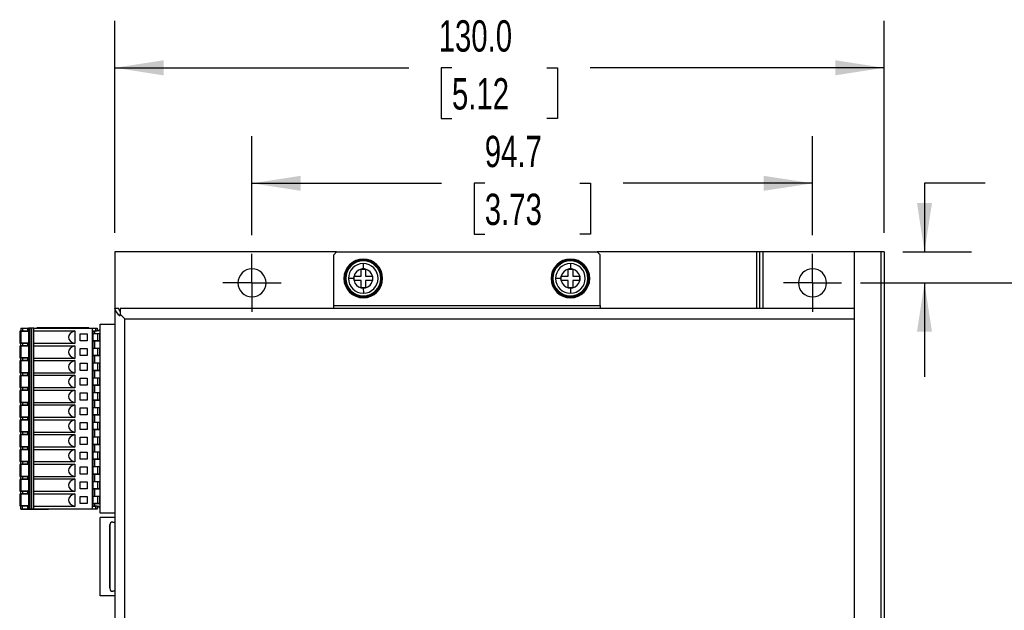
# Model space of a CAD drawing. Header units: millimetres. Extents: x 0 to 699, y 0 to 540.
# Tile 18 of 32: x 427 to 594, y 193 to 293. Entities that reach past the tile are written whole.
import ezdxf

# ---------------------------------------------------------------- set-up
doc = ezdxf.new("R2010")
doc.units = ezdxf.units.MM
doc.header["$LTSCALE"] = 2.5
doc.linetypes.add('CENTERX2', pattern=[20.32, 12.7, -2.54, 2.54, -2.54])
doc.layers.add('CENTER', color=40, linetype='CENTERX2')
doc.layers.add('DIMENSIONS', color=140, linetype='Continuous', lineweight=25)
doc.styles.add('SLDTEXTSTYLE0', font='TXT', dxfattribs={"width": 0.7})
doc.dimstyles.new('SLDDIMSTYLE0', dxfattribs={"dimtxt": 5.39502, "dimasz": 8.255, "dimexe": 0, "dimexo": 0.0625, "dimgap": 1.348755, "dimtad": 0, "dimtih": 1, "dimtoh": 1, "dimrnd": 1e-09, "dimzin": 4, "dimdsep": 46, "dimtxsty": 'SLDTEXTSTYLE0', "dimsah": 1, "dimcen": 0.09, "dimadec": 0, "dimazin": 1, "dimtfac": 1, "dimtofl": 0, "dimtmove": 0, "dimatfit": 3, "dimfxl": 0, "dimfrac": 2, "dimtolj": 1, "dimtzin": 12, "dimarcsym": 0})
doc.dimstyles.new('SLDDIMSTYLE3', dxfattribs={"dimtxt": 5.39502, "dimasz": 8.255, "dimexe": 0, "dimexo": 0.0625, "dimgap": 1.348755, "dimtad": 0, "dimtih": 1, "dimtoh": 1, "dimrnd": 1e-09, "dimzin": 12, "dimdsep": 46, "dimtxsty": 'SLDTEXTSTYLE0', "dimsah": 1, "dimcen": 0.09, "dimadec": 0, "dimazin": 3, "dimtfac": 1, "dimtmove": 0, "dimatfit": 0, "dimfxl": 0, "dimfrac": 2, "dimtolj": 1, "dimtzin": 12, "dimarcsym": 0})
doc.dimstyles.new('SLDDIMSTYLE4', dxfattribs={"dimtxt": 5.39502, "dimasz": 8.255, "dimexe": 0, "dimexo": 0.0625, "dimgap": 1.348755, "dimtad": 0, "dimtih": 1, "dimtoh": 1, "dimrnd": 1e-09, "dimzin": 12, "dimdsep": 46, "dimtxsty": 'SLDTEXTSTYLE0', "dimsah": 1, "dimcen": 0.09, "dimadec": 0, "dimazin": 3, "dimtfac": 1, "dimtofl": 0, "dimtmove": 0, "dimatfit": 3, "dimfxl": 0, "dimfrac": 2, "dimtolj": 1, "dimtzin": 12, "dimarcsym": 0})

# ---------------------------------------------------------------- blocks, each defined once
blk = doc.blocks.new('_D_7')
at = {"layer": 'DIMENSIONS'}
for p, q in [((443.47, 256.86), (443.47, 292.7)), ((573.47, 256.86), (573.47, 292.7)), ((443.47, 284.76), (493.14, 284.76)), ((500.45, 284.76), (498.64, 284.76)), ((498.64, 284.76), (498.64, 276.19)), ((516.49, 284.76), (518.3, 284.76)), ((518.3, 284.76), (518.3, 276.19)), ((573.47, 284.76), (523.8, 284.76)), ((498.64, 276.19), (500.45, 276.19)), ((518.3, 276.19), (516.49, 276.19))]:
    blk.add_line(p, q, dxfattribs=at)
for points in [[(443.47, 284.76), (451.72, 283.49), (451.72, 286.03)], [(573.47, 284.76), (565.21, 286.03), (565.21, 283.49)]]:
    blk.add_solid(points, dxfattribs=at)
at = {"layer": 'DIMENSIONS', "char_height": 5.292, "attachment_point": 1, "style": 'SLDTEXTSTYLE0'}
for s, insert in [('130.0', (498.21, 292.79)), ('5.12', (500.45, 283.01))]:
    blk.add_mtext(s, dxfattribs=dict(at, insert=insert))
blk = doc.blocks.new('_D_8')
at = {"layer": 'DIMENSIONS'}
for p, q in [((590.53, 265.25), (580.28, 265.25)), ((580.28, 265.25), (580.28, 253.68)), ((600.26, 265.25), (598.45, 265.25)), ((598.45, 265.25), (598.45, 256.67)), ((616.29, 265.25), (618.1, 265.25)), ((618.1, 265.25), (618.1, 256.67)), ((598.45, 256.67), (600.26, 256.67)), ((618.1, 256.67), (616.29, 256.67)), ((576.64, 253.68), (588.21, 253.68)), ((569.46, 248.43), (588.21, 248.43)), ((580.28, 248.43), (580.28, 232.56))]:
    blk.add_line(p, q, dxfattribs=at)
for points in [[(580.28, 253.68), (581.55, 261.94), (579.01, 261.94)], [(580.28, 248.43), (579.01, 240.18), (581.55, 240.18)]]:
    blk.add_solid(points, dxfattribs=at)
at = {"layer": 'DIMENSIONS', "char_height": 5.292, "attachment_point": 1, "style": 'SLDTEXTSTYLE0'}
for s, insert in [('5.3', (602.5, 273.28)), ('0.21', (600.26, 263.5))]:
    blk.add_mtext(s, dxfattribs=dict(at, insert=insert))
blk = doc.blocks.new('_D_10')
at = {"layer": 'DIMENSIONS'}
for p, q in [((569.46, 248.43), (606.41, 248.43)), ((598.47, 248.43), (598.47, 187.47)), ((590.45, 177.68), (588.64, 177.68)), ((588.64, 177.68), (588.64, 169.11)), ((606.49, 177.68), (608.3, 177.68)), ((608.3, 177.68), (608.3, 169.11)), ((588.64, 169.11), (590.45, 169.11)), ((608.3, 169.11), (606.49, 169.11)), ((598.47, 106.93), (598.47, 167.9)), ((569.46, 106.93), (606.41, 106.93))]:
    blk.add_line(p, q, dxfattribs=at)
for points in [[(598.47, 248.43), (597.2, 240.18), (599.74, 240.18)], [(598.47, 106.93), (599.74, 115.19), (597.2, 115.19)]]:
    blk.add_solid(points, dxfattribs=at)
at = {"layer": 'DIMENSIONS', "char_height": 5.292, "attachment_point": 1, "style": 'SLDTEXTSTYLE0'}
for s, insert in [('141.5', (588.21, 185.71)), ('5.57', (590.45, 175.93))]:
    blk.add_mtext(s, dxfattribs=dict(at, insert=insert))
blk = doc.blocks.new('_D_13')
at = {"layer": 'DIMENSIONS'}
for p, q in [((466.67, 256.52), (466.67, 273.19)), ((561.37, 256.52), (561.37, 273.19)), ((466.67, 265.25), (498.69, 265.25)), ((506, 265.25), (504.19, 265.25)), ((504.19, 265.25), (504.19, 256.67)), ((522.04, 265.25), (523.85, 265.25)), ((523.85, 265.25), (523.85, 256.67)), ((561.37, 265.25), (529.35, 265.25)), ((504.19, 256.67), (506, 256.67)), ((523.85, 256.67), (522.04, 256.67))]:
    blk.add_line(p, q, dxfattribs=at)
for points in [[(466.67, 265.25), (474.92, 263.98), (474.92, 266.52)], [(561.37, 265.25), (553.11, 266.52), (553.11, 263.98)]]:
    blk.add_solid(points, dxfattribs=at)
at = {"layer": 'DIMENSIONS', "char_height": 5.292, "attachment_point": 1, "style": 'SLDTEXTSTYLE0'}
for s, insert in [('94.7', (506, 273.28)), ('3.73', (506, 263.5))]:
    blk.add_mtext(s, dxfattribs=dict(at, insert=insert))
blk = doc.blocks.new('SW_CENTERMARKSYMBOL_4')
at = {"layer": 'CENTER', "color": 0}
for p, q in [((0, 2.54), (0, 4.915)), ((0, 0), (0, 2.54)), ((-2.54, 0), (-4.915, 0)), ((0, 0), (-2.54, 0)), ((0, 0), (0, -2.54)), ((0, 0), (2.54, 0)), ((2.54, 0), (4.915, 0)), ((0, -2.54), (0, -4.915))]:
    blk.add_line(p, q, dxfattribs=at)
blk = doc.blocks.new('SW_CENTERMARKSYMBOL_5')
at = {"layer": 'CENTER', "color": 0}
for p, q in [((0, 2.54), (0, 4.915)), ((0, 0), (0, 2.54)), ((-2.54, 0), (-4.915, 0)), ((0, 0), (-2.54, 0)), ((0, 0), (0, -2.54)), ((0, 0), (2.54, 0)), ((2.54, 0), (4.915, 0)), ((0, -2.54), (0, -4.915))]:
    blk.add_line(p, q, dxfattribs=at)

msp = doc.modelspace()

# ---------------------------------------------------------------- linework, layer by layer
for p, q in [((443.47, 253.685), (443.47, 241.45)), ((480.97, 253.685), (443.47, 253.685)), ((480.47, 253.185), (480.97, 253.685)), ((480.47, 244.585), (480.47, 253.185)), ((480.97, 253.685), (524.97, 253.685)), ((551.97, 253.685), (524.97, 253.685)), ((524.97, 253.685), (525.47, 253.185)), ((525.47, 244.585), (525.47, 253.185)), ((551.97, 244.085), (551.97, 253.685)), ((552.47, 253.685), (551.97, 253.685)), ((552.47, 244.096), (552.47, 253.685)), ((552.97, 253.685), (552.47, 253.685)), ((552.97, 253.685), (552.97, 244.085)), ((568.47, 253.685), (552.97, 253.685)), ((568.47, 101.685), (568.47, 253.685)), ((572.97, 253.685), (568.47, 253.685)), ((572.97, 101.685), (572.97, 253.685)), ((573.47, 253.685), (572.97, 253.685)), ((573.47, 253.685), (573.47, 101.685)), ((485.456, 251.685), (485.461, 250.79)), ((520.456, 251.685), (520.461, 250.79)), ((483.864, 249.185), (483.907, 249.554)), ((483.907, 249.554), (483.907, 249.56)), ((483.907, 249.56), (483.909, 249.56)), ((483.907, 248.815), (483.907, 249.554)), ((483.909, 249.56), (485.094, 249.56)), ((485.094, 250.747), (485.1, 250.747)), ((485.094, 250.746), (485.094, 250.747)), ((485.094, 249.56), (485.094, 250.746)), ((485.1, 250.747), (485.839, 250.747)), ((485.839, 250.747), (485.845, 250.747)), ((485.845, 250.747), (485.845, 250.746)), ((485.845, 250.746), (485.845, 249.56)), ((485.845, 249.56), (487.031, 249.56)), ((487.031, 249.56), (487.032, 249.56)), ((487.032, 249.56), (487.032, 249.554)), ((487.032, 249.554), (487.032, 248.815)), ((518.864, 249.185), (518.907, 249.554)), ((518.907, 249.554), (518.907, 249.56)), ((518.907, 249.56), (518.909, 249.56)), ((518.907, 248.815), (518.907, 249.554)), ((518.909, 249.56), (520.094, 249.56)), ((520.094, 250.747), (520.1, 250.747)), ((520.094, 250.746), (520.094, 250.747)), ((520.094, 249.56), (520.094, 250.746)), ((520.1, 250.747), (520.839, 250.747)), ((520.839, 250.747), (520.845, 250.747)), ((520.845, 250.747), (520.845, 250.746)), ((520.845, 250.746), (520.845, 249.56)), ((520.845, 249.56), (522.031, 249.56)), ((522.031, 249.56), (522.032, 249.56)), ((522.032, 249.56), (522.032, 249.554)), ((522.032, 249.554), (522.032, 248.815)), ((482.354, 249.185), (482.195, 249.185)), ((482.354, 249.185), (482.512, 249.185)), ((483.864, 249.185), (482.97, 249.185)), ((483.907, 248.815), (483.864, 249.185)), ((483.907, 248.812), (483.907, 248.815)), ((483.907, 248.81), (483.907, 248.812)), ((483.909, 248.81), (483.907, 248.81)), ((485.094, 248.81), (483.909, 248.81)), ((485.094, 247.624), (485.094, 248.81)), ((485.845, 248.81), (485.845, 247.624)), ((487.031, 248.81), (485.845, 248.81)), ((487.032, 248.81), (487.031, 248.81)), ((487.032, 248.815), (487.032, 248.81)), ((488.427, 249.185), (488.586, 249.185)), ((488.745, 249.185), (488.586, 249.185)), ((517.354, 249.185), (517.195, 249.185)), ((517.354, 249.185), (517.512, 249.185)), ((518.864, 249.185), (517.97, 249.185)), ((518.907, 248.815), (518.864, 249.185)), ((518.907, 248.812), (518.907, 248.815)), ((518.907, 248.81), (518.907, 248.812)), ((518.909, 248.81), (518.907, 248.81)), ((520.094, 248.81), (518.909, 248.81)), ((520.094, 247.624), (520.094, 248.81)), ((520.845, 248.81), (520.845, 247.624)), ((522.031, 248.81), (520.845, 248.81)), ((522.032, 248.81), (522.031, 248.81)), ((522.032, 248.815), (522.032, 248.81)), ((523.427, 249.185), (523.586, 249.185)), ((523.745, 249.185), (523.586, 249.185)), ((485.094, 247.622), (485.094, 247.624)), ((485.097, 247.622), (485.094, 247.622)), ((485.1, 247.622), (485.097, 247.622)), ((485.839, 247.622), (485.1, 247.622)), ((485.478, 247.579), (485.483, 246.685)), ((485.845, 247.622), (485.839, 247.622)), ((485.845, 247.624), (485.845, 247.622)), ((520.094, 247.622), (520.094, 247.624)), ((520.097, 247.622), (520.094, 247.622)), ((520.1, 247.622), (520.097, 247.622)), ((520.839, 247.622), (520.1, 247.622)), ((520.478, 247.579), (520.483, 246.685)), ((520.845, 247.622), (520.839, 247.622)), ((520.845, 247.624), (520.845, 247.622)), ((480.47, 244.085), (480.47, 244.585)), ((480.47, 244.585), (525.47, 244.585)), ((525.47, 244.585), (525.47, 244.085)), ((443.47, 244.072), (443.47, 244.085)), ((444.169, 244.085), (443.47, 244.085)), ((443.47, 244.072), (443.47, 111.298)), ((444.42, 244.085), (444.42, 243.135)), ((552.47, 244.085), (444.42, 244.085)), ((445.17, 242.385), (444.42, 243.135)), ((444.42, 242.879), (444.42, 243.135)), ((568.47, 244.085), (552.47, 244.085)), ((568.47, 242.385), (568.47, 244.085)), ((441.033, 241.45), (441.033, 241.45)), ((441.033, 241.45), (443.47, 241.45)), ((441.033, 241.45), (443.47, 241.45)), ((441.033, 209.55), (441.033, 241.45)), ((445.17, 242.385), (568.47, 242.385)), ((445.17, 112.985), (445.17, 242.385)), ((568.47, 112.985), (568.47, 242.385)), ((427.425, 240.25), (427.425, 238.25)), ((427.625, 240.25), (427.425, 240.25)), ((427.625, 240.8), (427.625, 240.3)), ((427.625, 240.8), (427.925, 240.8)), ((427.798, 240.3), (427.625, 240.3)), ((427.625, 240.3), (427.625, 240.3)), ((427.625, 240.3), (427.925, 240.3)), ((428.925, 240.25), (427.625, 240.25)), ((427.625, 240.25), (427.625, 238.25)), ((427.798, 240.3), (428.925, 240.3)), ((427.925, 240.8), (427.925, 240.3)), ((427.925, 240.8), (428.825, 240.8)), ((427.925, 240.3), (428.825, 240.3)), ((428.825, 240.3), (428.825, 240.8)), ((428.825, 240.8), (428.925, 240.8)), ((428.925, 240.3), (428.825, 240.3)), ((428.925, 240.8), (428.925, 210.2)), ((429.125, 240.8), (428.925, 240.8)), ((429.125, 240.8), (429.125, 210.2)), ((429.425, 240.8), (429.125, 240.8)), ((429.125, 240), (429.125, 240)), ((429.425, 240.8), (429.425, 210.2)), ((429.825, 240.8), (429.425, 240.8)), ((429.825, 239.25), (429.825, 240.8)), ((429.825, 240.8), (439.725, 240.8)), ((429.825, 240.318), (436.712, 240.318)), ((430.325, 240.8), (430.325, 240.82)), ((430.825, 240.82), (430.325, 240.82)), ((430.825, 240.8), (430.825, 240.82)), ((438.625, 240.82), (430.825, 240.82)), ((432.021, 240.82), (432.021, 240.824)), ((432.302, 240.82), (432.315, 240.82)), ((434.554, 240.82), (434.568, 240.82)), ((435.838, 240.824), (435.838, 240.82)), ((436.007, 240.82), (436.007, 240.824)), ((436.712, 240.318), (436.712, 238.182)), ((437.625, 239.85), (438.825, 239.85)), ((437.625, 238.65), (437.625, 239.85)), ((438.625, 240.8), (438.625, 240.82)), ((439.125, 240.82), (438.625, 240.82)), ((438.825, 239.85), (438.825, 238.65)), ((439.125, 240.8), (439.125, 240.82)), ((439.725, 210.2), (439.725, 240.8)), ((439.725, 240.8), (440.225, 240.8)), ((439.725, 240.28), (439.775, 240.28)), ((440.225, 240.28), (439.725, 240.28)), ((439.775, 239.75), (439.725, 239.75)), ((439.775, 240.28), (440.075, 240.28)), ((439.775, 240.28), (439.775, 240.28)), ((439.775, 240.28), (439.775, 239.75)), ((439.793, 239.85), (439.775, 239.85)), ((439.775, 239.75), (439.775, 238.75)), ((439.793, 239.85), (439.793, 238.65)), ((440.603, 239.85), (439.793, 239.85)), ((440.525, 240.28), (440.075, 240.28)), ((440.075, 240.28), (440.075, 239.85)), ((440.225, 240.8), (440.225, 240.28)), ((440.225, 240.8), (440.525, 240.8)), ((440.525, 240.28), (440.225, 240.28)), ((440.525, 240.8), (440.525, 240.28)), ((440.775, 240.35), (440.525, 240.35)), ((440.525, 240.28), (440.525, 240.28)), ((440.603, 238.65), (440.603, 239.85)), ((440.885, 239.85), (440.603, 239.85)), ((440.775, 240.5), (440.775, 240.35)), ((440.775, 240.5), (441.033, 240.5)), ((440.885, 239.85), (440.885, 238.65)), ((427.625, 238.25), (427.425, 238.25)), ((427.425, 238.25), (427.621, 238.25)), ((427.621, 238.25), (427.425, 238.25)), ((427.425, 238.25), (427.625, 238.25)), ((427.621, 238.25), (428.29, 238.25)), ((428.29, 238.25), (427.621, 238.25)), ((427.625, 238.25), (428.925, 238.25)), ((428.925, 238.25), (427.625, 238.25)), ((427.625, 237.8), (427.625, 238.2)), ((427.925, 238.2), (427.625, 238.2)), ((427.925, 238.2), (427.925, 237.8)), ((428.825, 238.2), (427.925, 238.2)), ((428.825, 237.8), (428.825, 238.2)), ((428.825, 238.2), (428.925, 238.2)), ((429.825, 236.75), (429.825, 239.25)), ((436.712, 238.182), (429.825, 238.182)), ((438.825, 238.65), (437.625, 238.65)), ((439.725, 238.75), (439.775, 238.75)), ((439.775, 238.75), (439.775, 237.25)), ((440.075, 238.65), (439.775, 238.65)), ((439.793, 238.65), (439.775, 238.65)), ((439.793, 238.65), (440.603, 238.65)), ((440.885, 238.65), (440.075, 238.65)), ((440.075, 238.65), (440.075, 237.35)), ((440.603, 238.65), (440.885, 238.65)), ((427.425, 237.75), (427.425, 235.75)), ((427.625, 237.75), (427.425, 237.75)), ((427.798, 237.8), (427.625, 237.8)), ((427.625, 237.8), (427.625, 237.8)), ((427.625, 237.8), (427.925, 237.8)), ((428.925, 237.75), (427.625, 237.75)), ((427.625, 237.75), (427.625, 235.75)), ((428.925, 237.8), (427.798, 237.8)), ((427.925, 237.8), (428.825, 237.8)), ((428.925, 237.8), (428.825, 237.8)), ((429.125, 237.5), (429.125, 237.5)), ((429.825, 237.818), (436.712, 237.818)), ((429.825, 234.25), (429.825, 236.75)), ((436.712, 237.818), (436.712, 235.682)), ((437.625, 237.35), (438.825, 237.35)), ((437.625, 236.15), (437.625, 237.35)), ((438.825, 237.35), (438.825, 236.15)), ((439.775, 237.25), (439.725, 237.25)), ((439.725, 236.25), (439.775, 236.25)), ((439.793, 237.35), (439.775, 237.35)), ((439.775, 237.25), (439.775, 236.25)), ((439.775, 236.25), (439.775, 234.75)), ((439.793, 237.35), (439.793, 236.15)), ((440.603, 237.35), (439.793, 237.35)), ((440.603, 236.15), (440.603, 237.35)), ((440.885, 237.35), (440.603, 237.35)), ((440.885, 237.35), (440.885, 236.15)), ((427.625, 235.75), (427.425, 235.75)), ((427.425, 235.75), (427.621, 235.75)), ((427.621, 235.75), (427.425, 235.75)), ((427.425, 235.75), (427.625, 235.75)), ((427.425, 235.25), (427.425, 233.25)), ((427.625, 235.25), (427.425, 235.25)), ((427.621, 235.75), (428.29, 235.75)), ((428.29, 235.75), (427.621, 235.75)), ((427.625, 235.75), (428.925, 235.75)), ((428.925, 235.75), (427.625, 235.75)), ((427.625, 235.3), (427.625, 235.7)), ((427.925, 235.7), (427.625, 235.7)), ((427.798, 235.3), (427.625, 235.3)), ((427.625, 235.3), (427.625, 235.3)), ((427.625, 235.3), (427.925, 235.3)), ((428.925, 235.25), (427.625, 235.25)), ((427.625, 235.25), (427.625, 233.25)), ((428.925, 235.3), (427.798, 235.3)), ((427.925, 235.7), (427.925, 235.3)), ((428.825, 235.7), (427.925, 235.7)), ((427.925, 235.3), (428.825, 235.3)), ((428.825, 235.3), (428.825, 235.7)), ((428.825, 235.7), (428.925, 235.7)), ((428.925, 235.3), (428.825, 235.3)), ((429.125, 235), (429.125, 235)), ((436.712, 235.682), (429.825, 235.682)), ((429.825, 235.318), (436.712, 235.318)), ((436.712, 235.318), (436.712, 233.182)), ((438.825, 236.15), (437.625, 236.15)), ((437.625, 234.85), (438.825, 234.85)), ((437.625, 233.65), (437.625, 234.85)), ((438.825, 234.85), (438.825, 233.65)), ((439.775, 234.75), (439.725, 234.75)), ((440.075, 236.15), (439.775, 236.15)), ((439.793, 236.15), (439.775, 236.15)), ((439.793, 234.85), (439.775, 234.85)), ((439.775, 234.75), (439.775, 233.75)), ((439.793, 236.15), (440.603, 236.15)), ((439.793, 234.85), (439.793, 233.65)), ((440.603, 234.85), (439.793, 234.85)), ((440.885, 236.15), (440.075, 236.15)), ((440.075, 236.15), (440.075, 234.85)), ((440.603, 236.15), (440.885, 236.15)), ((440.603, 233.65), (440.603, 234.85)), ((440.885, 234.85), (440.603, 234.85)), ((440.885, 234.85), (440.885, 233.65)), ((427.625, 233.25), (427.425, 233.25)), ((427.425, 233.25), (427.621, 233.25)), ((427.621, 233.25), (427.425, 233.25)), ((427.425, 233.25), (427.625, 233.25)), ((427.621, 233.25), (428.29, 233.25)), ((428.29, 233.25), (427.621, 233.25)), ((427.625, 233.25), (428.925, 233.25)), ((428.925, 233.25), (427.625, 233.25)), ((427.625, 232.8), (427.625, 233.2)), ((427.925, 233.2), (427.625, 233.2)), ((427.925, 233.2), (427.925, 232.8)), ((428.825, 233.2), (427.925, 233.2)), ((428.825, 232.8), (428.825, 233.2)), ((428.825, 233.2), (428.925, 233.2)), ((429.825, 231.75), (429.825, 234.25)), ((436.712, 233.182), (429.825, 233.182)), ((438.825, 233.65), (437.625, 233.65)), ((439.725, 233.75), (439.775, 233.75)), ((439.775, 233.75), (439.775, 232.25)), ((440.075, 233.65), (439.775, 233.65)), ((439.793, 233.65), (439.775, 233.65)), ((439.793, 233.65), (440.603, 233.65)), ((440.885, 233.65), (440.075, 233.65)), ((440.075, 233.65), (440.075, 232.35)), ((440.603, 233.65), (440.885, 233.65)), ((427.425, 232.75), (427.425, 230.75)), ((427.625, 232.75), (427.425, 232.75)), ((427.798, 232.8), (427.625, 232.8)), ((427.625, 232.8), (427.625, 232.8)), ((427.625, 232.8), (427.925, 232.8)), ((428.925, 232.75), (427.625, 232.75)), ((427.625, 232.75), (427.625, 230.75)), ((428.925, 232.8), (427.798, 232.8)), ((427.925, 232.8), (428.825, 232.8)), ((428.925, 232.8), (428.825, 232.8)), ((429.125, 232.5), (429.125, 232.5)), ((429.825, 232.818), (436.712, 232.818)), ((429.825, 229.25), (429.825, 231.75)), ((436.712, 232.818), (436.712, 230.682)), ((437.625, 232.35), (438.825, 232.35)), ((437.625, 231.15), (437.625, 232.35)), ((438.825, 232.35), (438.825, 231.15)), ((439.775, 232.25), (439.725, 232.25)), ((439.725, 231.25), (439.775, 231.25)), ((439.793, 232.35), (439.775, 232.35)), ((439.775, 232.25), (439.775, 231.25)), ((439.775, 231.25), (439.775, 229.75)), ((439.793, 232.35), (439.793, 231.15)), ((440.603, 232.35), (439.793, 232.35)), ((440.603, 231.15), (440.603, 232.35)), ((440.885, 232.35), (440.603, 232.35)), ((440.885, 232.35), (440.885, 231.15)), ((427.625, 230.75), (427.425, 230.75)), ((427.425, 230.75), (427.621, 230.75)), ((427.621, 230.75), (427.425, 230.75)), ((427.425, 230.75), (427.625, 230.75)), ((427.425, 230.25), (427.425, 228.25)), ((427.625, 230.25), (427.425, 230.25)), ((427.621, 230.75), (428.29, 230.75)), ((428.29, 230.75), (427.621, 230.75)), ((427.625, 230.75), (428.925, 230.75)), ((428.925, 230.75), (427.625, 230.75)), ((427.625, 230.3), (427.625, 230.7)), ((427.925, 230.7), (427.625, 230.7)), ((427.798, 230.3), (427.625, 230.3)), ((427.625, 230.3), (427.625, 230.3)), ((427.625, 230.3), (427.925, 230.3)), ((428.925, 230.25), (427.625, 230.25)), ((427.625, 230.25), (427.625, 228.25)), ((428.925, 230.3), (427.798, 230.3)), ((427.925, 230.7), (427.925, 230.3)), ((428.825, 230.7), (427.925, 230.7)), ((427.925, 230.3), (428.825, 230.3)), ((428.825, 230.3), (428.825, 230.7)), ((428.825, 230.7), (428.925, 230.7)), ((428.925, 230.3), (428.825, 230.3)), ((429.125, 230), (429.125, 230)), ((436.712, 230.682), (429.825, 230.682)), ((429.825, 230.318), (436.712, 230.318)), ((436.712, 230.318), (436.712, 228.182)), ((438.825, 231.15), (437.625, 231.15)), ((437.625, 229.85), (438.825, 229.85)), ((437.625, 228.65), (437.625, 229.85)), ((438.825, 229.85), (438.825, 228.65)), ((439.775, 229.75), (439.725, 229.75)), ((440.075, 231.15), (439.775, 231.15)), ((439.793, 231.15), (439.775, 231.15)), ((439.793, 229.85), (439.775, 229.85)), ((439.775, 229.75), (439.775, 228.75)), ((439.793, 231.15), (440.603, 231.15)), ((439.793, 229.85), (439.793, 228.65)), ((440.603, 229.85), (439.793, 229.85)), ((440.885, 231.15), (440.075, 231.15)), ((440.075, 231.15), (440.075, 229.85)), ((440.603, 231.15), (440.885, 231.15)), ((440.603, 228.65), (440.603, 229.85)), ((440.885, 229.85), (440.603, 229.85)), ((440.885, 229.85), (440.885, 228.65)), ((427.625, 228.25), (427.425, 228.25)), ((427.425, 228.25), (427.621, 228.25)), ((427.621, 228.25), (427.425, 228.25)), ((427.425, 228.25), (427.625, 228.25)), ((427.621, 228.25), (428.29, 228.25)), ((428.29, 228.25), (427.621, 228.25)), ((427.625, 228.25), (428.925, 228.25)), ((428.925, 228.25), (427.625, 228.25)), ((427.625, 227.8), (427.625, 228.2)), ((427.925, 228.2), (427.625, 228.2)), ((427.925, 228.2), (427.925, 227.8)), ((428.825, 228.2), (427.925, 228.2)), ((428.825, 227.8), (428.825, 228.2)), ((428.825, 228.2), (428.925, 228.2)), ((429.825, 226.75), (429.825, 229.25)), ((436.712, 228.182), (429.825, 228.182)), ((438.825, 228.65), (437.625, 228.65)), ((439.725, 228.75), (439.775, 228.75)), ((439.775, 228.75), (439.775, 227.25)), ((440.075, 228.65), (439.775, 228.65)), ((439.793, 228.65), (439.775, 228.65)), ((439.793, 228.65), (440.603, 228.65)), ((440.885, 228.65), (440.075, 228.65)), ((440.075, 228.65), (440.075, 227.35)), ((440.603, 228.65), (440.885, 228.65)), ((427.425, 227.75), (427.425, 225.75)), ((427.625, 227.75), (427.425, 227.75)), ((427.798, 227.8), (427.625, 227.8)), ((427.625, 227.8), (427.625, 227.8)), ((427.625, 227.8), (427.925, 227.8)), ((428.925, 227.75), (427.625, 227.75)), ((427.625, 227.75), (427.625, 225.75)), ((428.925, 227.8), (427.798, 227.8)), ((427.925, 227.8), (428.825, 227.8)), ((428.925, 227.8), (428.825, 227.8)), ((429.125, 227.5), (429.125, 227.5)), ((429.825, 227.818), (436.712, 227.818)), ((429.825, 224.25), (429.825, 226.75)), ((436.712, 227.818), (436.712, 225.682)), ((437.625, 227.35), (438.825, 227.35)), ((437.625, 226.15), (437.625, 227.35)), ((438.825, 227.35), (438.825, 226.15)), ((439.775, 227.25), (439.725, 227.25)), ((439.725, 226.25), (439.775, 226.25)), ((439.793, 227.35), (439.775, 227.35)), ((439.775, 227.25), (439.775, 226.25)), ((439.775, 226.25), (439.775, 224.75)), ((439.793, 227.35), (439.793, 226.15)), ((440.603, 227.35), (439.793, 227.35)), ((440.603, 226.15), (440.603, 227.35)), ((440.885, 227.35), (440.603, 227.35)), ((440.885, 227.35), (440.885, 226.15)), ((427.625, 225.75), (427.425, 225.75)), ((427.425, 225.75), (427.621, 225.75)), ((427.621, 225.75), (427.425, 225.75)), ((427.425, 225.75), (427.625, 225.75)), ((427.425, 225.25), (427.425, 223.25)), ((427.625, 225.25), (427.425, 225.25)), ((427.621, 225.75), (428.29, 225.75)), ((428.29, 225.75), (427.621, 225.75)), ((427.625, 225.75), (428.925, 225.75)), ((428.925, 225.75), (427.625, 225.75)), ((427.625, 225.3), (427.625, 225.7)), ((427.925, 225.7), (427.625, 225.7)), ((427.798, 225.3), (427.625, 225.3)), ((427.625, 225.3), (427.625, 225.3)), ((427.625, 225.3), (427.925, 225.3)), ((428.925, 225.25), (427.625, 225.25)), ((427.625, 225.25), (427.625, 223.25)), ((428.925, 225.3), (427.798, 225.3)), ((427.925, 225.7), (427.925, 225.3)), ((428.825, 225.7), (427.925, 225.7)), ((427.925, 225.3), (428.825, 225.3)), ((428.825, 225.3), (428.825, 225.7)), ((428.825, 225.7), (428.925, 225.7)), ((428.925, 225.3), (428.825, 225.3)), ((429.125, 225), (429.125, 225)), ((436.712, 225.682), (429.825, 225.682)), ((429.825, 225.318), (436.712, 225.318)), ((436.712, 225.318), (436.712, 223.182)), ((438.825, 226.15), (437.625, 226.15)), ((437.625, 224.85), (438.825, 224.85)), ((437.625, 223.65), (437.625, 224.85)), ((438.825, 224.85), (438.825, 223.65)), ((439.775, 224.75), (439.725, 224.75)), ((440.075, 226.15), (439.775, 226.15)), ((439.793, 226.15), (439.775, 226.15)), ((439.793, 224.85), (439.775, 224.85)), ((439.775, 224.75), (439.775, 223.75)), ((439.793, 226.15), (440.603, 226.15)), ((439.793, 224.85), (439.793, 223.65)), ((440.603, 224.85), (439.793, 224.85)), ((440.885, 226.15), (440.075, 226.15)), ((440.075, 226.15), (440.075, 224.85)), ((440.603, 226.15), (440.885, 226.15)), ((440.603, 223.65), (440.603, 224.85)), ((440.885, 224.85), (440.603, 224.85)), ((440.885, 224.85), (440.885, 223.65)), ((427.625, 223.25), (427.425, 223.25)), ((427.425, 223.25), (427.621, 223.25)), ((427.621, 223.25), (427.425, 223.25)), ((427.425, 223.25), (427.625, 223.25)), ((427.621, 223.25), (428.29, 223.25)), ((428.29, 223.25), (427.621, 223.25)), ((427.625, 223.25), (428.925, 223.25)), ((428.925, 223.25), (427.625, 223.25)), ((427.625, 222.8), (427.625, 223.2)), ((427.925, 223.2), (427.625, 223.2)), ((427.925, 223.2), (427.925, 222.8)), ((428.825, 223.2), (427.925, 223.2)), ((428.825, 222.8), (428.825, 223.2)), ((428.825, 223.2), (428.925, 223.2)), ((429.825, 221.75), (429.825, 224.25)), ((436.712, 223.182), (429.825, 223.182)), ((438.825, 223.65), (437.625, 223.65)), ((439.725, 223.75), (439.775, 223.75)), ((439.775, 223.75), (439.775, 222.25)), ((440.075, 223.65), (439.775, 223.65)), ((439.793, 223.65), (439.775, 223.65)), ((439.793, 223.65), (440.603, 223.65)), ((440.885, 223.65), (440.075, 223.65)), ((440.075, 223.65), (440.075, 222.35)), ((440.603, 223.65), (440.885, 223.65)), ((427.425, 222.75), (427.425, 220.75)), ((427.625, 222.75), (427.425, 222.75)), ((427.798, 222.8), (427.625, 222.8)), ((427.625, 222.8), (427.625, 222.8)), ((427.625, 222.8), (427.925, 222.8)), ((428.925, 222.75), (427.625, 222.75)), ((427.625, 222.75), (427.625, 220.75)), ((428.925, 222.8), (427.798, 222.8)), ((427.925, 222.8), (428.825, 222.8)), ((428.925, 222.8), (428.825, 222.8)), ((429.125, 222.5), (429.125, 222.5)), ((429.825, 222.818), (436.712, 222.818)), ((429.825, 219.25), (429.825, 221.75)), ((436.712, 222.818), (436.712, 220.682)), ((437.625, 222.35), (438.825, 222.35)), ((437.625, 221.15), (437.625, 222.35)), ((438.825, 222.35), (438.825, 221.15)), ((439.775, 222.25), (439.725, 222.25)), ((439.725, 221.25), (439.775, 221.25)), ((439.793, 222.35), (439.775, 222.35)), ((439.775, 222.25), (439.775, 221.25)), ((439.775, 221.25), (439.775, 219.75)), ((439.793, 222.35), (439.793, 221.15)), ((440.603, 222.35), (439.793, 222.35)), ((440.603, 221.15), (440.603, 222.35)), ((440.885, 222.35), (440.603, 222.35)), ((440.885, 222.35), (440.885, 221.15)), ((427.625, 220.75), (427.425, 220.75)), ((427.425, 220.75), (427.621, 220.75)), ((427.621, 220.75), (427.425, 220.75)), ((427.425, 220.75), (427.625, 220.75)), ((427.425, 220.25), (427.425, 218.25)), ((427.625, 220.25), (427.425, 220.25)), ((427.621, 220.75), (428.29, 220.75)), ((428.29, 220.75), (427.621, 220.75)), ((427.625, 220.75), (428.925, 220.75)), ((428.925, 220.75), (427.625, 220.75)), ((427.625, 220.3), (427.625, 220.7)), ((427.925, 220.7), (427.625, 220.7)), ((427.798, 220.3), (427.625, 220.3)), ((427.625, 220.3), (427.625, 220.3)), ((427.625, 220.3), (427.925, 220.3)), ((428.925, 220.25), (427.625, 220.25)), ((427.625, 220.25), (427.625, 218.25)), ((428.925, 220.3), (427.798, 220.3)), ((427.925, 220.7), (427.925, 220.3)), ((428.825, 220.7), (427.925, 220.7)), ((427.925, 220.3), (428.825, 220.3)), ((428.825, 220.3), (428.825, 220.7)), ((428.825, 220.7), (428.925, 220.7)), ((428.925, 220.3), (428.825, 220.3)), ((429.125, 220), (429.125, 220)), ((436.712, 220.682), (429.825, 220.682)), ((429.825, 220.318), (436.712, 220.318)), ((436.712, 220.318), (436.712, 218.182)), ((438.825, 221.15), (437.625, 221.15)), ((437.625, 219.85), (438.825, 219.85)), ((437.625, 218.65), (437.625, 219.85)), ((438.825, 219.85), (438.825, 218.65)), ((439.775, 219.75), (439.725, 219.75)), ((440.075, 221.15), (439.775, 221.15)), ((439.793, 221.15), (439.775, 221.15)), ((439.793, 219.85), (439.775, 219.85)), ((439.775, 219.75), (439.775, 218.75)), ((439.793, 221.15), (440.603, 221.15)), ((439.793, 219.85), (439.793, 218.65)), ((440.603, 219.85), (439.793, 219.85)), ((440.885, 221.15), (440.075, 221.15)), ((440.075, 221.15), (440.075, 219.85)), ((440.603, 221.15), (440.885, 221.15)), ((440.603, 218.65), (440.603, 219.85)), ((440.885, 219.85), (440.603, 219.85)), ((440.885, 219.85), (440.885, 218.65)), ((427.625, 218.25), (427.425, 218.25)), ((427.425, 218.25), (427.621, 218.25)), ((427.621, 218.25), (427.425, 218.25)), ((427.425, 218.25), (427.625, 218.25)), ((427.621, 218.25), (428.29, 218.25)), ((428.29, 218.25), (427.621, 218.25)), ((427.625, 218.25), (428.925, 218.25)), ((428.925, 218.25), (427.625, 218.25)), ((427.625, 217.8), (427.625, 218.2)), ((427.925, 218.2), (427.625, 218.2)), ((427.925, 218.2), (427.925, 217.8)), ((428.825, 218.2), (427.925, 218.2)), ((428.825, 217.8), (428.825, 218.2)), ((428.825, 218.2), (428.925, 218.2)), ((429.825, 216.75), (429.825, 219.25)), ((436.712, 218.182), (429.825, 218.182)), ((438.825, 218.65), (437.625, 218.65)), ((439.725, 218.75), (439.775, 218.75)), ((439.775, 218.75), (439.775, 217.25)), ((440.075, 218.65), (439.775, 218.65)), ((439.793, 218.65), (439.775, 218.65)), ((439.793, 218.65), (440.603, 218.65)), ((440.885, 218.65), (440.075, 218.65)), ((440.075, 218.65), (440.075, 217.35)), ((440.603, 218.65), (440.885, 218.65)), ((427.425, 217.75), (427.425, 215.75)), ((427.625, 217.75), (427.425, 217.75)), ((427.798, 217.8), (427.625, 217.8)), ((427.625, 217.8), (427.625, 217.8)), ((427.625, 217.8), (427.925, 217.8)), ((428.925, 217.75), (427.625, 217.75)), ((427.625, 217.75), (427.625, 215.75)), ((428.925, 217.8), (427.798, 217.8)), ((427.925, 217.8), (428.825, 217.8)), ((428.925, 217.8), (428.825, 217.8)), ((429.125, 217.5), (429.125, 217.5)), ((429.825, 217.818), (436.712, 217.818)), ((429.825, 214.25), (429.825, 216.75)), ((436.712, 217.818), (436.712, 215.682)), ((437.625, 217.35), (438.825, 217.35)), ((437.625, 216.15), (437.625, 217.35)), ((438.825, 217.35), (438.825, 216.15)), ((439.775, 217.25), (439.725, 217.25)), ((439.725, 216.25), (439.775, 216.25)), ((439.793, 217.35), (439.775, 217.35)), ((439.775, 217.25), (439.775, 216.25)), ((439.775, 216.25), (439.775, 214.75)), ((439.793, 217.35), (439.793, 216.15)), ((440.603, 217.35), (439.793, 217.35)), ((440.603, 216.15), (440.603, 217.35)), ((440.885, 217.35), (440.603, 217.35)), ((440.885, 217.35), (440.885, 216.15)), ((427.625, 215.75), (427.425, 215.75)), ((427.425, 215.75), (427.621, 215.75)), ((427.621, 215.75), (427.425, 215.75)), ((427.425, 215.75), (427.625, 215.75)), ((427.425, 215.25), (427.425, 213.25)), ((427.625, 215.25), (427.425, 215.25)), ((427.621, 215.75), (428.29, 215.75)), ((428.29, 215.75), (427.621, 215.75)), ((427.625, 215.75), (428.925, 215.75)), ((428.925, 215.75), (427.625, 215.75)), ((427.625, 215.3), (427.625, 215.7)), ((427.925, 215.7), (427.625, 215.7)), ((427.798, 215.3), (427.625, 215.3)), ((427.625, 215.3), (427.625, 215.3)), ((427.625, 215.3), (427.925, 215.3)), ((428.925, 215.25), (427.625, 215.25)), ((427.625, 215.25), (427.625, 213.25)), ((428.925, 215.3), (427.798, 215.3)), ((427.925, 215.7), (427.925, 215.3)), ((428.825, 215.7), (427.925, 215.7)), ((427.925, 215.3), (428.825, 215.3)), ((428.825, 215.3), (428.825, 215.7)), ((428.825, 215.7), (428.925, 215.7)), ((428.925, 215.3), (428.825, 215.3)), ((429.125, 215), (429.125, 215)), ((436.712, 215.682), (429.825, 215.682)), ((429.825, 215.318), (436.712, 215.318)), ((436.712, 215.318), (436.712, 213.182)), ((438.825, 216.15), (437.625, 216.15)), ((437.625, 214.85), (438.825, 214.85)), ((437.625, 213.65), (437.625, 214.85)), ((438.825, 214.85), (438.825, 213.65)), ((439.775, 214.75), (439.725, 214.75)), ((440.075, 216.15), (439.775, 216.15)), ((439.793, 216.15), (439.775, 216.15)), ((439.793, 214.85), (439.775, 214.85)), ((439.775, 214.75), (439.775, 213.75)), ((439.793, 216.15), (440.603, 216.15)), ((439.793, 214.85), (439.793, 213.65)), ((440.603, 214.85), (439.793, 214.85)), ((440.885, 216.15), (440.075, 216.15)), ((440.075, 216.15), (440.075, 214.85)), ((440.603, 216.15), (440.885, 216.15)), ((440.603, 213.65), (440.603, 214.85)), ((440.885, 214.85), (440.603, 214.85)), ((440.885, 214.85), (440.885, 213.65)), ((427.625, 213.25), (427.425, 213.25)), ((427.425, 213.25), (427.621, 213.25)), ((427.621, 213.25), (427.425, 213.25)), ((427.425, 213.25), (427.625, 213.25)), ((427.621, 213.25), (428.29, 213.25)), ((428.29, 213.25), (427.621, 213.25)), ((427.625, 213.25), (428.925, 213.25)), ((428.925, 213.25), (427.625, 213.25)), ((427.625, 212.8), (427.625, 213.2)), ((427.925, 213.2), (427.625, 213.2)), ((427.925, 213.2), (427.925, 212.8)), ((428.825, 213.2), (427.925, 213.2)), ((428.825, 212.8), (428.825, 213.2)), ((428.825, 213.2), (428.925, 213.2)), ((429.825, 211.75), (429.825, 214.25)), ((436.712, 213.182), (429.825, 213.182)), ((438.825, 213.65), (437.625, 213.65)), ((439.725, 213.75), (439.775, 213.75)), ((439.775, 213.75), (439.775, 212.25)), ((440.075, 213.65), (439.775, 213.65)), ((439.793, 213.65), (439.775, 213.65)), ((439.793, 213.65), (440.603, 213.65)), ((440.885, 213.65), (440.075, 213.65)), ((440.075, 213.65), (440.075, 212.35)), ((440.603, 213.65), (440.885, 213.65)), ((427.425, 212.75), (427.425, 210.75)), ((427.625, 212.75), (427.425, 212.75)), ((427.798, 212.8), (427.625, 212.8)), ((427.625, 212.8), (427.625, 212.8)), ((427.625, 212.8), (427.925, 212.8)), ((428.925, 212.75), (427.625, 212.75)), ((427.625, 212.75), (427.625, 210.75)), ((428.925, 212.8), (427.798, 212.8)), ((427.925, 212.8), (428.825, 212.8)), ((428.925, 212.8), (428.825, 212.8)), ((429.125, 212.5), (429.125, 212.5)), ((429.825, 212.818), (436.712, 212.818)), ((429.825, 210.2), (429.825, 211.75)), ((436.712, 212.818), (436.712, 210.682)), ((437.625, 212.35), (438.825, 212.35)), ((437.625, 211.15), (437.625, 212.35)), ((438.825, 212.35), (438.825, 211.15)), ((439.775, 212.25), (439.725, 212.25)), ((439.793, 212.35), (439.775, 212.35)), ((439.775, 212.25), (439.775, 211.25)), ((439.793, 212.35), (439.793, 211.15)), ((440.603, 212.35), (439.793, 212.35)), ((440.603, 211.15), (440.603, 212.35)), ((440.885, 212.35), (440.603, 212.35)), ((440.885, 212.35), (440.885, 211.15)), ((427.625, 210.75), (427.425, 210.75)), ((427.425, 210.75), (427.621, 210.75)), ((427.621, 210.75), (427.425, 210.75)), ((427.425, 210.75), (427.625, 210.75)), ((427.621, 210.75), (428.29, 210.75)), ((428.29, 210.75), (427.621, 210.75)), ((427.625, 210.75), (428.925, 210.75)), ((428.925, 210.75), (427.625, 210.75)), ((427.625, 210.2), (427.625, 210.7)), ((427.925, 210.7), (427.625, 210.7)), ((427.625, 210.2), (427.798, 210.2)), ((427.625, 210.2), (427.625, 210.2)), ((427.925, 210.2), (427.625, 210.2)), ((427.798, 210.2), (428.951, 210.2)), ((427.925, 210.2), (427.925, 210.7)), ((428.825, 210.7), (427.925, 210.7)), ((428.825, 210.2), (427.925, 210.2)), ((428.825, 210.7), (428.925, 210.7)), ((428.825, 210.2), (428.825, 210.7)), ((429.125, 210.2), (428.825, 210.2)), ((428.951, 210.2), (429.125, 210.2)), ((429.125, 210.2), (429.425, 210.2)), ((429.425, 210.2), (429.125, 210.2)), ((429.125, 210.2), (429.125, 210.2)), ((429.125, 210.2), (429.125, 210.2)), ((429.125, 210.2), (429.125, 210.2)), ((429.425, 210.2), (429.825, 210.2)), ((429.825, 210.2), (429.425, 210.2)), ((436.712, 210.682), (429.825, 210.682)), ((429.825, 210.2), (429.825, 210.2)), ((439.725, 210.2), (429.825, 210.2)), ((429.825, 210.2), (432.275, 210.2)), ((429.825, 210.2), (429.825, 210.2)), ((440.525, 210.2), (432.275, 210.2)), ((432.275, 210.2), (432.275, 210.2)), ((438.825, 211.15), (437.625, 211.15)), ((439.725, 211.25), (439.775, 211.25)), ((439.725, 210.72), (440.225, 210.72)), ((439.725, 210.2), (439.725, 210.2)), ((440.225, 210.2), (439.725, 210.2)), ((439.775, 211.25), (439.775, 210.72)), ((439.775, 211.15), (440.075, 211.15)), ((439.793, 211.15), (439.775, 211.15)), ((439.793, 211.15), (440.603, 211.15)), ((440.885, 211.15), (440.075, 211.15)), ((440.075, 211.15), (440.075, 210.72)), ((440.225, 210.72), (440.225, 210.2)), ((440.525, 210.72), (440.225, 210.72)), ((440.525, 210.2), (440.225, 210.2)), ((440.525, 210.72), (440.525, 210.2)), ((440.525, 210.65), (440.775, 210.65)), ((440.675, 210.65), (440.525, 210.65)), ((440.525, 210.65), (440.525, 210.65)), ((440.525, 210.2), (440.525, 210.2)), ((440.603, 211.15), (440.885, 211.15)), ((440.775, 210.65), (440.675, 210.65)), ((440.775, 210.65), (440.775, 210.5)), ((440.775, 210.65), (440.775, 210.65)), ((441.033, 210.5), (440.775, 210.5)), ((440.775, 210.5), (441.033, 210.5)), ((440.775, 210.5), (440.775, 210.5)), ((443.47, 209.55), (441.033, 209.55)), ((441.047, 195.587), (441.047, 208.797)), ((443.47, 208.797), (441.047, 208.797)), ((443.147, 208.042), (443.47, 208.042)), ((443.47, 209.55), (443.47, 208.797)), ((442.647, 196.842), (442.647, 207.542)), ((442.647, 207.542), (442.647, 207.542)), ((442.647, 207.542), (442.647, 196.842)), ((442.647, 196.842), (442.647, 196.842)), ((443.47, 196.342), (443.147, 196.342)), ((443.47, 195.587), (441.047, 195.587)), ((443.47, 195.587), (443.47, 193.13))]:
    msp.add_line(p, q)
at = {"flags": 128}
for points in [[(444.42, 243.652), (444.232, 243.862), (444.17, 244.085)], [(428.29, 238.25), (428.383, 238.25), (428.459, 238.25), (428.508, 238.25), (428.525, 238.25), (428.508, 238.25), (428.459, 238.25), (428.383, 238.25), (428.29, 238.25)], [(428.29, 235.75), (428.383, 235.75), (428.459, 235.75), (428.508, 235.75), (428.525, 235.75), (428.508, 235.75), (428.459, 235.75), (428.383, 235.75), (428.29, 235.75)], [(428.29, 233.25), (428.383, 233.25), (428.459, 233.25), (428.508, 233.25), (428.525, 233.25), (428.508, 233.25), (428.459, 233.25), (428.383, 233.25), (428.29, 233.25)], [(428.29, 230.75), (428.383, 230.75), (428.459, 230.75), (428.508, 230.75), (428.525, 230.75), (428.508, 230.75), (428.459, 230.75), (428.383, 230.75), (428.29, 230.75)], [(428.29, 228.25), (428.383, 228.25), (428.459, 228.25), (428.508, 228.25), (428.525, 228.25), (428.508, 228.25), (428.459, 228.25), (428.383, 228.25), (428.29, 228.25)], [(428.29, 225.75), (428.383, 225.75), (428.459, 225.75), (428.508, 225.75), (428.525, 225.75), (428.508, 225.75), (428.459, 225.75), (428.383, 225.75), (428.29, 225.75)], [(428.29, 223.25), (428.383, 223.25), (428.459, 223.25), (428.508, 223.25), (428.525, 223.25), (428.508, 223.25), (428.459, 223.25), (428.383, 223.25), (428.29, 223.25)], [(428.29, 220.75), (428.383, 220.75), (428.459, 220.75), (428.508, 220.75), (428.525, 220.75), (428.508, 220.75), (428.459, 220.75), (428.383, 220.75), (428.29, 220.75)], [(428.29, 218.25), (428.383, 218.25), (428.459, 218.25), (428.508, 218.25), (428.525, 218.25), (428.508, 218.25), (428.459, 218.25), (428.383, 218.25), (428.29, 218.25)], [(428.29, 215.75), (428.383, 215.75), (428.459, 215.75), (428.508, 215.75), (428.525, 215.75), (428.508, 215.75), (428.459, 215.75), (428.383, 215.75), (428.29, 215.75)], [(428.29, 213.25), (428.383, 213.25), (428.459, 213.25), (428.508, 213.25), (428.525, 213.25), (428.508, 213.25), (428.459, 213.25), (428.383, 213.25), (428.29, 213.25)], [(428.29, 210.75), (428.383, 210.75), (428.459, 210.75), (428.508, 210.75), (428.525, 210.75), (428.508, 210.75), (428.459, 210.75), (428.383, 210.75), (428.29, 210.75)], [(429.125, 210.2), (429.048, 210.2), (428.983, 210.2), (428.94, 210.2), (428.925, 210.2), (428.94, 210.2), (428.983, 210.2), (429.048, 210.2), (429.125, 210.2)]]:
    msp.add_lwpolyline(points, dxfattribs=at)
for centre, radius, start, end in [((485.47, 249.185), 3.275, 0, 180), ((485.47, 249.185), 3.116, 0, 180), ((485.47, 249.185), 2.957, 0, 180), ((485.47, 249.185), 2.5, 90.31155, 180), ((485.47, 249.185), 2.5, 90, 90.31155), ((485.47, 249.185), 2.5, 270.31155, 90), ((520.47, 249.185), 3.275, 0, 180), ((520.47, 249.185), 3.116, 0, 180), ((520.47, 249.185), 2.957, 0, 180), ((520.47, 249.185), 2.5, 90.31155, 180), ((520.47, 249.185), 2.5, 90, 90.31155), ((520.47, 249.185), 2.5, 270.31155, 90), ((466.67, 248.435), 2.375, 0, 180), ((485.47, 249.185), 1.606, 103.52054, 166.47946), ((485.47, 249.185), 1.606, 90.31155, 103.30293), ((485.47, 249.185), 1.606, 76.69707, 90.31155), ((485.47, 249.185), 1.606, 13.52054, 76.47946), ((485.47, 249.185), 1.606, 346.69707, 13.30293), ((520.47, 249.185), 1.606, 103.52054, 166.47946), ((520.47, 249.185), 1.606, 90.31155, 103.30293), ((520.47, 249.185), 1.606, 76.69707, 90.31155), ((520.47, 249.185), 1.606, 13.52054, 76.47946), ((520.47, 249.185), 1.606, 346.69707, 13.30293), ((561.37, 248.435), 2.375, 0, 180), ((466.67, 248.435), 2.375, 180, 0), ((485.47, 249.185), 3.275, 180, 0), ((485.47, 249.185), 3.116, 180, 0), ((485.47, 249.185), 2.957, 180, 0), ((485.47, 249.185), 2.5, 180, 270), ((485.47, 249.185), 1.606, 193.52054, 256.47946), ((485.47, 249.185), 1.606, 283.52054, 346.47946), ((520.47, 249.185), 3.275, 180, 360), ((520.47, 249.185), 3.116, 180, 0), ((520.47, 249.185), 2.957, 180, 0), ((520.47, 249.185), 2.5, 180, 270), ((520.47, 249.185), 1.606, 193.52054, 256.47946), ((520.47, 249.185), 1.606, 283.52054, 346.47946), ((561.37, 248.435), 2.375, 180, 0), ((485.47, 249.185), 1.606, 256.69707, 270.31155), ((485.47, 249.185), 2.5, 270, 270.31155), ((485.47, 249.185), 1.606, 270.31155, 283.30293), ((520.47, 249.185), 1.606, 256.69707, 270.31155), ((520.47, 249.185), 2.5, 270, 270.31155), ((520.47, 249.185), 1.606, 270.31155, 283.30293), ((445.232, 244.501), 1.814, 193.69834, 243.39698), ((443.147, 207.542), 0.5, 90, 180.00001), ((443.147, 207.542), 0.5, 90.00001, 180.00001), ((443.147, 196.842), 0.5, 180.00001, 270), ((443.147, 196.842), 0.5, 180.00001, 270.00001)]:
    msp.add_arc(centre, radius, start, end)
for centre in [(437.838, 239.25), (437.838, 236.75), (437.838, 234.25), (437.838, 231.75), (437.838, 229.25), (437.838, 226.75), (437.838, 224.25), (437.838, 221.75), (437.838, 219.25), (437.838, 216.75), (437.838, 214.25), (437.838, 211.75)]:
    msp.add_ellipse(centre, major_axis=(2.165, 0), ratio=0.5773503, start_param=2.1176473, end_param=4.1655381)

# ---------------------------------------------------------------- block references
at = {"layer": 'CENTER'}
for name, p in [('SW_CENTERMARKSYMBOL_5', (466.67, 248.435)), ('SW_CENTERMARKSYMBOL_4', (561.37, 248.435))]:
    msp.add_blockref(name, p, dxfattribs=at)

# ---------------------------------------------------------------- dimensions: what is measured, and where the dimension line sits
at = {"layer": 'DIMENSIONS'}
for base, p1, p2, angle, dimstyle, picture, middle in [((443.47, 284.763), (573.47, 253.685), (443.47, 253.685), 0, 'SLDDIMSTYLE0', '_D_7', (508.47, 284.763)), ((580.275, 253.685), (566.285, 248.435), (573.47, 253.685), 90, 'SLDDIMSTYLE3', '_D_8', (580.275, 265.249)), ((598.47, 248.435), (566.285, 106.935), (566.285, 248.435), 90, 'SLDDIMSTYLE4', '_D_10', (598.47, 177.685))]:
    dim = msp.add_linear_dim(base=base, p1=p1, p2=p2, angle=angle, dimstyle=dimstyle, dxfattribs=at)
    dim.commit()
    dim.dimension.update_dxf_attribs({"geometry": picture, "text_midpoint": middle, "dimtype": 160})
dim = msp.add_linear_dim(base=(466.67, 265.249), p1=(561.37, 253.35), p2=(466.67, 253.35), dimstyle='SLDDIMSTYLE4', dxfattribs=at)
dim.commit()
dim.dimension.update_dxf_attribs({"geometry": '_D_13', "text_midpoint": (514.02, 265.249), "dimtype": 160})

doc.saveas('drawing.dxf')
